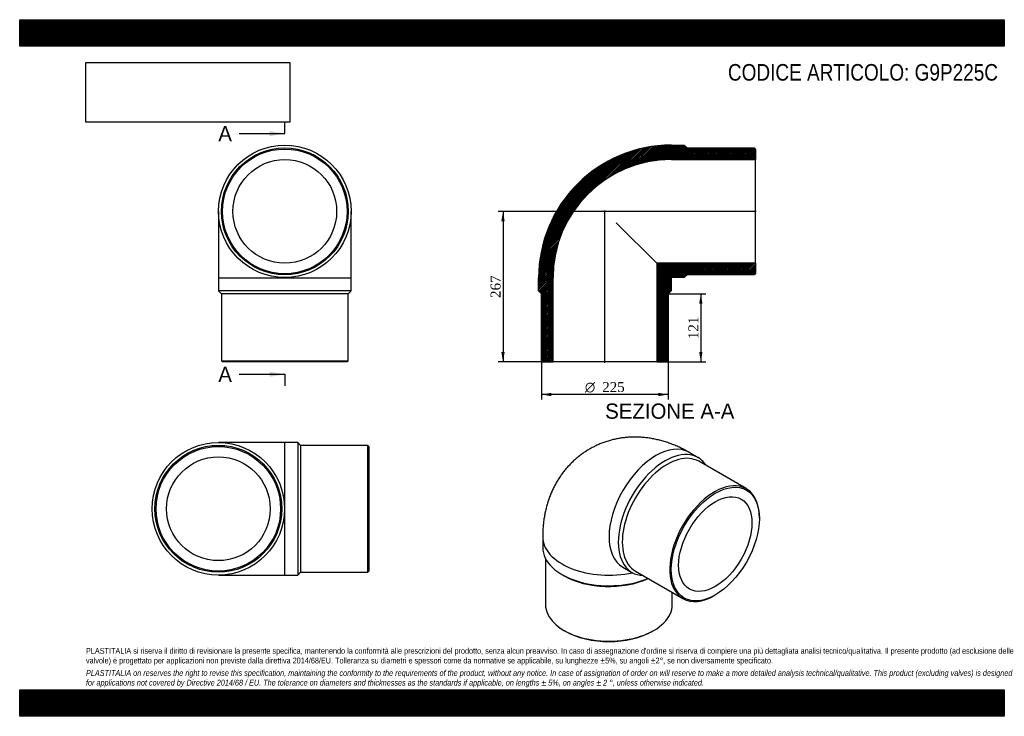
# Model space of a CAD drawing. Header units: millimetres. Extents: x 0 to 1747, y 0 to 1235.
import ezdxf
from ezdxf.enums import TextEntityAlignment as Align
from ezdxf.lldxf.tags import DXFTag

# ---------------------------------------------------------------- set-up
doc = ezdxf.new("R2010")
doc.units = ezdxf.units.MM
doc.header["$LTSCALE"] = 5.882353
for name, color, linetype in [('Default', 7, 'Continuous'), ('DV4_Default', 7, 'Continuous'), ('G9P225C', 7, 'Continuous')]:
    doc.layers.add(name, color=color, linetype=linetype)
doc.styles.add('SEACAD_Solid_Edge_ANSI', font='seans.ttf')
doc.styles.add('SEACAD_Solid_Edge_ANSI1_Symbols', font='semeca1.ttf')
doc.styles.add('SEACAD_Times_New_Roman', font='times.ttf')
tags = doc.linetypes.add('CENTER2', pattern=[28.575, 19.05, -3.175, 3.175, -3.175]).pattern_tags.tags
tags[10:11] = [DXFTag(74, 4), DXFTag(75, 0), DXFTag(340, '0'), DXFTag(46, 0.0), DXFTag(50, 0.0), DXFTag(44, 0.0), DXFTag(45, 0.0)]
tags[8:9] = [DXFTag(74, 4), DXFTag(75, 0), DXFTag(340, '0'), DXFTag(46, 0.0), DXFTag(50, 0.0), DXFTag(44, 0.0), DXFTag(45, 0.0)]
tags[6:7] = [DXFTag(74, 4), DXFTag(75, 0), DXFTag(340, '0'), DXFTag(46, 0.0), DXFTag(50, 0.0), DXFTag(44, 0.0), DXFTag(45, 0.0)]
tags[4:5] = [DXFTag(74, 4), DXFTag(75, 0), DXFTag(340, '0'), DXFTag(46, 0.0), DXFTag(50, 0.0), DXFTag(44, 0.0), DXFTag(45, 0.0)]
doc.dimstyles.new('ANSImm', dxfattribs={"dimtxt": 17.647059, "dimasz": 17.647059, "dimexe": 8.823529, "dimexo": 0, "dimgap": 4.411765, "dimtad": 1, "dimdsep": 46, "dimtxsty": 'SEACAD_Times_New_Roman', "dimblk1": '_SE_FILLED', "dimblk2": '_SE_FILLED', "dimsah": 1, "dimcen": 8.823529, "dimazin": 0, "dimtfac": 0.85, "dimtdec": 3, "dimtofl": 0, "dimtmove": 0, "dimatfit": 3, "dimfxl": 1, "dimarcsym": 0})
picture_1 = doc.add_image_def('image1.jpg', size_in_pixel=(4302, 1260))

# ---------------------------------------------------------------- blocks, each defined once
blk = doc.blocks.new('SE')
at = {"layer": 'G9P225C', "color": 7, "linetype": 'Continuous'}
for p, q in [((352.9, 895.4), (352.9, 777.4)), ((587.9, 777.4), (587.9, 895.4)), ((352.9, 777.4), (587.9, 777.4)), ((352.9, 777.4), (352.9, 754.4)), ((587.9, 754.4), (587.9, 777.4)), ((587.9, 754.4), (352.9, 754.4)), ((352.9, 754.4), (357.9, 749.4)), ((582.9, 749.4), (587.9, 754.4)), ((582.9, 749.4), (357.9, 749.4)), ((357.9, 749.4), (357.9, 630.4)), ((582.9, 630.4), (582.9, 749.4)), ((357.9, 630.4), (582.9, 630.4)), ((357.9, 630.4), (359.9, 628.4)), ((580.9, 628.4), (582.9, 630.4)), ((580.9, 628.4), (359.9, 628.4))]:
    blk.add_line(p, q, dxfattribs=at)
for radius in [117.5, 112.5, 110.5, 92]:
    blk.add_circle((470.4, 895.4), radius, dxfattribs=at)
blk = doc.blocks.new('SE1')
at = {"layer": 'G9P225C', "color": 7, "linetype": 'Continuous'}
for p, q in [((1203.9, 458.6), (1187.7, 468)), ((1289.1, 403.7), (1205, 452.3)), ((1312.4, 350.5), (1312.4, 352.2)), ((928, 318.1), (928, 299.3)), ((933, 279.7), (933, 198.1)), ((1070.2, 264.5), (1086.4, 255.1)), ((962.4, 251.3), (965.9, 249.3)), ((1092.5, 257.4), (1176.6, 208.8)), ((1158, 198.1), (1158, 219.6)), ((1232.9, 214.4), (1234.3, 215.2)), ((965.9, 152.1), (967.4, 151.3)), ((1123.6, 151.3), (1125, 152.1))]:
    blk.add_line(p, q, dxfattribs=at)
for centre, major_axis, start_param, end_param in [((1128.9, 366.3), (-58.7, -101.8), 3.141593, 6.283185), ((1145.2, 356.9), (58.7, 101.8), 0, 3.434367), ((1148.7, 354.8), (56.2, 97.4), 0, 3.141593), ((1145.2, 356.9), (58.7, 101.8), 5.990411, 6.283185), ((1232.9, 306.2), (-56.2, -97.4), 2.356194, 6.283185), ((1045.5, 318.1), (-117.5, 0), 6.282699, 6.283185), ((1045.5, 318.1), (-117.5, 0), 0, 1.933922), ((1045.5, 299.3), (117.5, 0), 3.141593, 5.343137), ((1045.5, 295.2), (112.5, 0), 3.926991, 5.381087), ((1232.9, 306.2), (-56.2, -97.4), 0, 0.785398), ((1045.5, 198.1), (-112.5, 0), 0, 3.141593), ((1045.5, 196.4), (110.5, 0), 3.926991, 5.497787)]:
    blk.add_ellipse(centre, major_axis=major_axis, ratio=0.57735, start_param=start_param, end_param=end_param, dxfattribs=at)
for major_axis in [(55.2, 95.7), (46, 79.7)]:
    blk.add_ellipse((1234.3, 305.4), major_axis=major_axis, ratio=0.57735, dxfattribs=at)
blk.add_open_spline([(1187.7, 468), (1185.8, 469.1), (1181.8, 471.4), (1174.6, 475.1), (1166.5, 478.9), (1158.3, 482.3), (1150, 485.3), (1141.7, 487.9), (1133.4, 490.1), (1125.2, 491.9), (1116.9, 493.3), (1108.7, 494.3), (1100.5, 495), (1092.4, 495.2), (1084.4, 495), (1076.5, 494.5), (1068.6, 493.6), (1060.9, 492.3), (1053.3, 490.7), (1045.8, 488.7), (1038.4, 486.4), (1031.3, 483.7), (1024.2, 480.7), (1017.4, 477.3), (1010.7, 473.7), (1004.3, 469.7), (998, 465.5), (992, 460.9), (986.2, 456.1), (980.7, 451), (975.4, 445.6), (970.3, 440), (965.5, 434.2), (961, 428.1), (956.7, 421.8), (952.7, 415.3), (949, 408.5), (945.6, 401.6), (942.4, 394.4), (939.6, 387.1), (937.1, 379.6), (934.8, 371.9), (932.9, 364), (931.2, 356), (929.9, 347.8), (929, 339.4), (928.3, 330.9), (928, 323.6), (928, 319.6), (928, 318.1)], degree=3, knots=[0, 0, 0, 0, 0.015621, 0.03994, 0.064184, 0.088218, 0.112011, 0.13554, 0.158792, 0.181764, 0.204459, 0.226886, 0.249058, 0.27099, 0.2927, 0.314204, 0.335521, 0.356667, 0.37766, 0.398516, 0.419251, 0.43988, 0.460419, 0.48088, 0.50128, 0.521632, 0.541948, 0.56224, 0.582524, 0.602814, 0.623125, 0.643475, 0.663878, 0.684354, 0.704919, 0.725593, 0.746396, 0.767347, 0.788467, 0.809776, 0.831294, 0.853039, 0.875026, 0.897269, 0.919774, 0.942543, 0.96557, 0.98884, 1, 1, 1, 1], dxfattribs=at)
blk = doc.blocks.new('SE2')
at = {"layer": 'G9P225C', "color": 7, "linetype": 'Continuous'}
for p, q in [((470.5, 485.5), (352.5, 485.5)), ((470.5, 250.5), (470.5, 485.5)), ((493.5, 485.5), (470.5, 485.5)), ((493.5, 485.5), (493.5, 250.5)), ((498.5, 480.5), (493.5, 485.5)), ((498.5, 480.5), (498.5, 255.5)), ((617.5, 480.5), (498.5, 480.5)), ((617.5, 255.5), (617.5, 480.5)), ((619.5, 478.5), (617.5, 480.5)), ((619.5, 478.5), (619.5, 257.5)), ((352.5, 250.5), (470.5, 250.5)), ((470.5, 250.5), (493.5, 250.5)), ((493.5, 250.5), (498.5, 255.5)), ((498.5, 255.5), (617.5, 255.5)), ((617.5, 255.5), (619.5, 257.5))]:
    blk.add_line(p, q, dxfattribs=at)
for radius in [117.5, 112.5, 110.5, 92]:
    blk.add_circle((352.5, 368), radius, dxfattribs=at)
blk = doc.blocks.new('SE4')
at = {"color": 7, "linetype": 'Continuous', "style": 'SEACAD_Solid_Edge_ANSI'}
blk.add_text('A', height=27.1, dxfattribs=at).set_placement((352.4, 1046.8), align=Align.TOP_LEFT)
blk = doc.blocks.new('SE5')
at = {"color": 7, "linetype": 'Continuous', "style": 'SEACAD_Solid_Edge_ANSI'}
blk.add_text('A', height=27.1, dxfattribs=at).set_placement((352.4, 620), align=Align.TOP_LEFT)
blk = doc.blocks.new('SEANNOT_GROUP')
at = {"linetype": 'Continuous'}
blk.add_hatch(color=7, dxfattribs=at).paths.add_polyline_path([(443.3, 1028.8), (470.4, 1033.3), (443.3, 1037.8)])
at = {"color": 7, "linetype": 'Continuous'}
blk.add_lwpolyline([(389.2, 1033.3), (470.4, 1033.3)], dxfattribs=at)
blk = doc.blocks.new('SEANNOT_GROUP1')
at = {"linetype": 'Continuous'}
blk.add_hatch(color=7, dxfattribs=at).paths.add_polyline_path([(443.3, 602), (470.4, 606.5), (443.3, 611)])
at = {"color": 7, "linetype": 'Continuous'}
blk.add_lwpolyline([(389.2, 606.5), (470.4, 606.5)], dxfattribs=at)
blk = doc.blocks.new('SE3')
at = {"layer": 'Default', "color": 7, "linetype": 'CENTER2'}
for p, q in [((470.4, 1033.3), (470.4, 1053.6)), ((470.4, 606.5), (470.4, 586.2))]:
    blk.add_line(p, q, dxfattribs=at)
at = {"layer": 'Default', "color": 7, "linetype": 'CENTER2', "const_width": 0.0001}
blk.add_lwpolyline([(470.4, 1033.3), (470.4, 606.5)], dxfattribs=at)
at = {"layer": 'Default'}
for name in ['SE4', 'SEANNOT_GROUP', 'SE5', 'SEANNOT_GROUP1']:
    blk.add_blockref(name, (0, 0), dxfattribs=at)
blk = doc.blocks.new('SE6')
at = {"layer": 'G9P225C', "linetype": 'Continuous'}
h = blk.add_hatch(dxfattribs=at)
h.set_pattern_fill('LINE', scale=0.629921, angle=45, style=0)
edge = h.paths.add_edge_path()
edge.add_line((1303.3, 1007.9), (1184.3, 1007.9))
edge.add_line((1184.3, 1007.9), (1179.3, 1012.9))
edge.add_line((1179.3, 1012.9), (1156.3, 1012.9))
edge.add_arc((1156.3, 777.4), 235.5, 90, 180)
edge.add_line((920.8, 777.4), (920.8, 754.4))
edge.add_line((920.8, 754.4), (925.8, 749.4))
edge.add_line((925.8, 749.4), (925.8, 630.4))
edge.add_line((925.8, 630.4), (927.8, 628.4))
edge.add_line((927.8, 628.4), (946.3, 628.4))
edge.add_line((946.3, 628.4), (946.3, 777.4))
edge.add_arc((1156.3, 777.4), 210, 90, 180, ccw=False)
edge.add_line((1156.3, 987.4), (1305.3, 987.4))
edge.add_line((1305.3, 987.4), (1305.3, 1005.9))
edge.add_line((1305.3, 1005.9), (1303.3, 1007.9))
h = blk.add_hatch(dxfattribs=at)
h.set_pattern_fill('LINE', scale=0.629921, angle=45, style=0)
edge = h.paths.add_edge_path()
edge.add_line((1305.3, 784.9), (1305.3, 803.4))
edge.add_line((1305.3, 803.4), (1130.3, 803.4))
edge.add_line((1130.3, 803.4), (1130.3, 628.4))
edge.add_line((1130.3, 628.4), (1148.8, 628.4))
edge.add_line((1148.8, 628.4), (1150.8, 630.4))
edge.add_line((1150.8, 630.4), (1150.8, 749.4))
edge.add_line((1150.8, 749.4), (1155.8, 754.4))
edge.add_line((1155.8, 754.4), (1155.8, 777.4))
edge.add_arc((1156.3, 777.4), 0.5, 90, 180, ccw=False)
edge.add_line((1156.3, 777.9), (1179.3, 777.9))
edge.add_line((1179.3, 777.9), (1184.3, 782.9))
edge.add_line((1184.3, 782.9), (1303.3, 782.9))
edge.add_line((1303.3, 782.9), (1305.3, 784.9))
at = {"layer": 'DV4_Default', "color": 7, "linetype": 'CENTER2'}
for p, q in [((1307, 895.4), (1036, 895.4)), ((1038.3, 626.6), (1038.3, 897.2))]:
    blk.add_line(p, q, dxfattribs=at)
at = {"layer": 'G9P225C', "color": 7, "linetype": 'Continuous'}
for p, q in [((1156.3, 1012.9), (1179.3, 1012.9)), ((1179.3, 1012.9), (1184.3, 1007.9)), ((1184.3, 1007.9), (1303.3, 1007.9)), ((1303.3, 1007.9), (1305.3, 1005.9)), ((1305.3, 1005.9), (1305.3, 987.4)), ((1156.3, 987.4), (1305.3, 987.4)), ((1305.3, 803.4), (1305.3, 987.4)), ((1058.5, 875.1), (1130.3, 803.4)), ((1305.3, 803.4), (1130.3, 803.4)), ((1130.3, 803.4), (1130.3, 628.4)), ((1305.3, 803.4), (1305.3, 784.9)), ((920.8, 754.4), (920.8, 777.4)), ((946.3, 628.4), (946.3, 777.4)), ((1155.8, 777.4), (1155.8, 754.4)), ((1179.3, 777.9), (1156.3, 777.9)), ((1184.3, 782.9), (1179.3, 777.9)), ((1303.3, 782.9), (1184.3, 782.9)), ((1305.3, 784.9), (1303.3, 782.9)), ((925.8, 749.4), (920.8, 754.4)), ((1155.8, 754.4), (1150.8, 749.4)), ((925.8, 630.4), (925.8, 749.4)), ((1150.8, 749.4), (1150.8, 630.4)), ((927.8, 628.4), (925.8, 630.4)), ((1150.8, 630.4), (1148.8, 628.4)), ((927.8, 628.4), (946.3, 628.4)), ((1130.3, 628.4), (946.3, 628.4)), ((1130.3, 628.4), (1148.8, 628.4))]:
    blk.add_line(p, q, dxfattribs=at)
for radius in [235.5, 210, 0.5]:
    blk.add_arc((1156.3, 777.4), radius, 90, 180, dxfattribs=at)
blk = doc.blocks.new('DMBLK223')
at = {"layer": 'Default', "linetype": 'Continuous'}
for points in [[(1211.5, 731.7), (1208.6, 749.4), (1205.6, 731.7)], [(1211.5, 646), (1205.6, 646), (1208.6, 628.4)]]:
    blk.add_hatch(color=7, dxfattribs=at).paths.add_polyline_path(points)
at = {"layer": 'Default', "color": 7, "linetype": 'Continuous'}
for p, q in [((1150.8, 749.4), (1217.4, 749.4)), ((1208.6, 749.4), (1208.6, 628.4)), ((1130.3, 628.4), (1217.4, 628.4))]:
    blk.add_line(p, q, dxfattribs=at)
at = {"layer": 'Default', "color": 7, "linetype": 'Continuous', "style": 'SEACAD_Times_New_Roman'}
blk.add_text('121', height=17.65, rotation=90, dxfattribs=at).set_placement((1186.5, 668.8), align=Align.TOP_LEFT)
blk = doc.blocks.new('_SE_FILLED')
at = {"color": 0}
blk.add_line((0, 0), (-1, 0), dxfattribs=at)
blk.add_solid([(0, 0), (-1, -0.1665), (-1, 0.1665), (0, 0)], dxfattribs=at)
blk = doc.blocks.new('GDimGGroup')
at = {"layer": 'Default', "linetype": 'Continuous'}
for points in [[(943.4, 567.7), (943.4, 573.6), (925.8, 570.7)], [(1133.2, 567.7), (1150.8, 570.7), (1133.2, 573.6)]]:
    blk.add_hatch(color=7, dxfattribs=at).paths.add_polyline_path(points)
at = {"layer": 'Default', "color": 7, "linetype": 'Continuous'}
for p, q in [((925.8, 630.4), (925.8, 561.8)), ((1150.8, 630.4), (1150.8, 561.8)), ((1150.8, 570.7), (925.8, 570.7))]:
    blk.add_line(p, q, dxfattribs=at)
for s, height, style, p in [('O', 17.6, 'SEACAD_Solid_Edge_ANSI1_Symbols', (1002.9, 592.7)), ('225', 17.65, 'SEACAD_Times_New_Roman', (1033.6, 592.7))]:
    blk.add_text(s, height=height, dxfattribs=dict(at, style=style)).set_placement(p, align=Align.TOP_LEFT)
blk = doc.blocks.new('DMBLK224')
at = {"layer": 'Default', "linetype": 'Continuous'}
for points in [[(854.6, 877.7), (860.5, 877.7), (857.6, 895.4)], [(854.6, 646), (857.6, 628.4), (860.5, 646)]]:
    blk.add_hatch(color=7, dxfattribs=at).paths.add_polyline_path(points)
at = {"layer": 'Default', "color": 7, "linetype": 'Continuous'}
for p, q in [((1038.3, 895.4), (848.8, 895.4)), ((857.6, 895.4), (857.6, 628.4)), ((946.3, 628.4), (848.8, 628.4))]:
    blk.add_line(p, q, dxfattribs=at)
at = {"layer": 'Default', "color": 7, "linetype": 'Continuous', "style": 'SEACAD_Times_New_Roman'}
blk.add_text('267', height=17.65, rotation=90, dxfattribs=at).set_placement((835.5, 741.8), align=Align.TOP_LEFT)

msp = doc.modelspace()

# ---------------------------------------------------------------- hatches: boundary and pattern name
at = {"layer": 'Default', "linetype": 'Continuous'}
h = msp.add_hatch(dxfattribs=at)
h.set_pattern_fill('LINE', scale=0.629921, angle=45, style=0)
h.paths.add_polyline_path([(1747.059, 1188.235), (1747.059, 1235.294), (0, 1235.294), (0, 1188.235)])
for points in [[(1747.059, 1188.235), (1747.059, 1235.294), (0, 1235.294), (0, 1188.235)], [(1747.059, 0), (1747.059, 47.059), (0, 47.059), (0, 0)]]:
    msp.add_hatch(color=7, dxfattribs=at).paths.add_polyline_path(points)
h = msp.add_hatch(dxfattribs=at)
h.set_pattern_fill('LINE', scale=0.629921, angle=45, style=0)
h.paths.add_polyline_path([(1747.059, 0), (1747.059, 47.059), (0, 47.059), (0, 0)])

# ---------------------------------------------------------------- linework, layer by layer
at = {"layer": 'Default', "color": 7, "linetype": 'Continuous'}
for p, q in [((0, 1235.294), (1747.059, 1235.294)), ((0, 1188.235), (0, 1235.294)), ((1747.059, 1235.294), (1747.059, 1188.235)), ((1747.059, 1188.235), (0, 1188.235)), ((0, 47.059), (1747.059, 47.059)), ((0, 0), (0, 47.059)), ((1747.059, 47.059), (1747.059, 0)), ((1747.059, 0), (0, 0))]:
    msp.add_line(p, q, dxfattribs=at)

# ---------------------------------------------------------------- block references
at = {"layer": 'Default'}
for name in ['SE3', 'SE', 'SE6', 'GDimGGroup', 'SE1', 'SE2']:
    msp.add_blockref(name, (0, 0), dxfattribs=at)

# ---------------------------------------------------------------- texts
at = {"layer": 'Default', "color": 7, "linetype": 'Continuous', "style": 'SEACAD_Solid_Edge_ANSI'}
msp.add_text('SEZIONE A-A', height=27.05882, dxfattribs=at).set_placement((1038.895, 554.669), align=Align.TOP_LEFT)
at = {"layer": 'Default', "attachment_point": 1}
for s, insert, char_height, width in [('{\\fArial Narrow|b0||i0||c0|p34;\\C7;\\H29.41176471;\\W1.;CODICE ARTICOLO: G9P225C}', (1256.657, 1156.652), 29.41176, 491.01818), ("{\\fArial Narrow|b0||i0||c0|p34;\\C7;\\H10.29411765;\\W1.;PLASTITALIA si riserva il diritto di revisionare la presente specifica, mantenendo la conformità alle prescrizioni del prodotto, senza alcun preavviso. In caso di assegnazione d'ordine si riserva di compiere una più dettagliata analisi tecnico/qualitativa. Il presente prodotto (ad esclusione delle \\P}{\\fArial Narrow|b0||i0||c0|p34;\\C7;\\H10.29411765;\\W1.;valvole) è progettato per applicazioni non previste dalla direttiva 2014/68/EU. Tolleranza su diametri e spessori come da normative se applicabile, su lunghezze ±5%, su angoli ±2°, se non diversamente specificato.\\P}{\\fArial Narrow|b0||i0||c0|p34;\\C7;\\H2.941176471;\\W1.;   \\P}{\\fArial Narrow|b0||i1||c0|p34;\\C7;\\H10.29411765;\\W1.;PLASTITALIA on reserves the right to revise this specification, maintaining the conformity to the requirements of the product, without any notice. In case of assignation of order on will reserve to make a more detailed analysis technical/qualitative. This product (excluding valves) is designed \\P}{\\fArial Narrow|b0||i1||c0|p34;\\C7;\\H10.29411765;\\W1.;for applications not covered by Directive 2014/68 / EU. The tolerance on diameters and thicknesses as the standards if applicable, on lengths ± 5%, on angles ± 2 °, unless otherwise indicated.\\P}", (117.647, 121.19), 10.294118, 1511.76471)]:
    msp.add_mtext(s, dxfattribs=dict(at, insert=insert, char_height=char_height, width=width))

# ---------------------------------------------------------------- dimensions: what is measured, and where the dimension line sits
at = {"layer": 'Default', "color": 7, "linetype": 'Continuous'}
for base, p1, p2, picture, middle in [((857.574, 628.366), (1038.298, 895.366), (946.298, 628.366), 'DMBLK224', (857.574, 761.866)), ((1208.563, 628.366), (1150.798, 749.366), (1130.298, 628.366), 'DMBLK223', (1208.563, 688.866))]:
    dim = msp.add_linear_dim(base=base, p1=p1, p2=p2, angle=90, text='\\A1;<>', dimstyle='ANSImm', dxfattribs=at)
    dim.commit()
    dim.dimension.update_dxf_attribs({"geometry": picture, "text_midpoint": middle, "dimtype": 160})

# ---------------------------------------------------------------- pictures from other files: only their frames are drawn
image = msp.add_image(picture_1, insert=(117.647, 1053.548), size_in_units=(361.513, 105.882))
image.dxf.flags = 7

doc.saveas('drawing.dxf')
